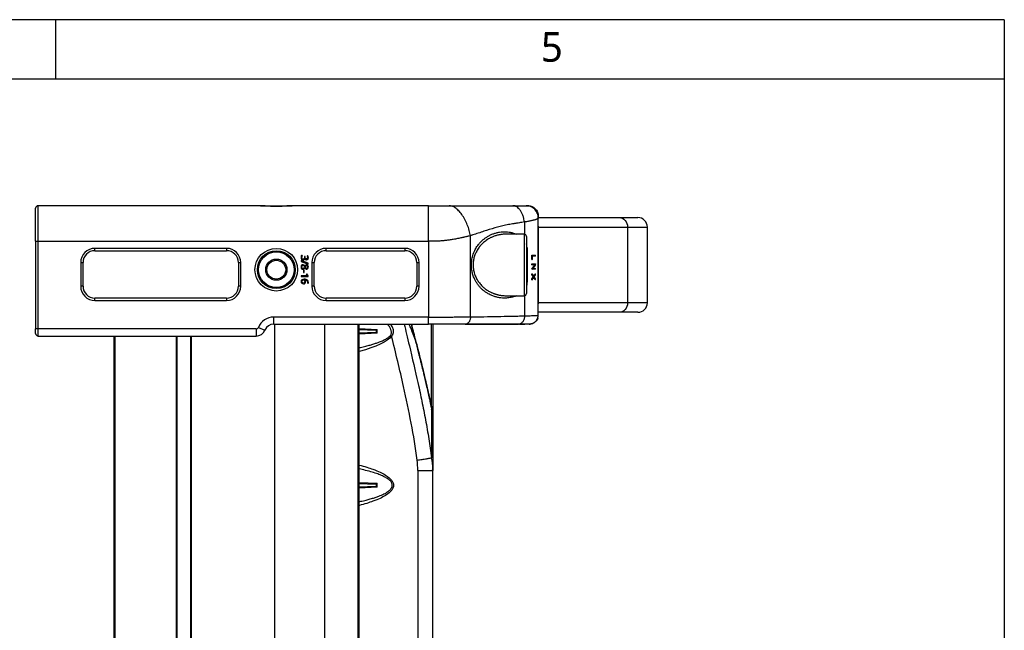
# Model space of a CAD drawing. Extents: x 18 to 418, y 9 to 289.
# Tile 21 of 21: x 334 to 418, y 237 to 289. Entities that reach past the tile are written whole.
import ezdxf

# ---------------------------------------------------------------- set-up
doc = ezdxf.new("R2010")
doc.units = 0
doc.header["$LTSCALE"] = 12.7
for name, color, linetype in [('BORDER_ZONES', 7, 'CONTINUOUS'), ('TANGENT_LINES', 7, 'CONTINUOUS'), ('VISIBLE', 7, 'CONTINUOUS')]:
    doc.layers.add(name, color=color, linetype=linetype)
doc.styles.add('ONSHAPE-STANDARD', font='NotoSans-Regular.ttf')

msp = doc.modelspace()

# ---------------------------------------------------------------- linework, layer by layer
at = {"layer": 'BORDER_ZONES', "linetype": 'CONTINUOUS'}
for p, q in [((417.5329, 288.7664), (17.5329, 288.7664)), ((337.5329, 283.7664), (337.5329, 288.7664)), ((417.5329, 288.7664), (417.5329, 8.7664)), ((22.5329, 283.7664), (417.5329, 283.7664))]:
    msp.add_line(p, q, dxfattribs=at)
at = {"layer": 'TANGENT_LINES'}
for p, q in [((336.0281, 270.0604), (336.0281, 273.0604)), ((354.9864, 273.0533), (354.7865, 273.0604)), ((357.4697, 273.0604), (357.2358, 273.0512)), ((368.9713, 270.0604), (368.9713, 273.0604)), ((377.3637, 273.0604), (377.3637, 273.0601)), ((377.3637, 273.0508), (377.3637, 273.0604)), ((377.0565, 271.6884), (377.0565, 270.6584)), ((378.2329, 264.8604), (378.2329, 271.2604)), ((378.2329, 271.2604), (385.7534, 271.2604)), ((385.7534, 271.2604), (385.7534, 264.8604)), ((385.7534, 271.2604), (387.4281, 271.2604)), ((335.8281, 270.0604), (336.0281, 270.0604)), ((336.0281, 262.6604), (336.0281, 270.0604)), ((336.0281, 270.0604), (368.9713, 270.0604)), ((368.9713, 270.0604), (368.9713, 263.6604)), ((372.5068, 263.6776), (372.5068, 270.5312)), ((377.0281, 270.6604), (377.0281, 265.4604)), ((351.9281, 269.4604), (340.8281, 269.4604)), ((340.8281, 269.2604), (340.8281, 269.4604)), ((351.9281, 269.4604), (351.9281, 269.2604)), ((366.9713, 269.4604), (360.3281, 269.4604)), ((360.3281, 269.2604), (360.3281, 269.4604)), ((366.9713, 269.4604), (366.9713, 269.2604)), ((377.2281, 269.4973), (377.2757, 269.4973)), ((377.2757, 269.4973), (377.2757, 266.6235)), ((339.6281, 268.2604), (339.6281, 266.2604)), ((339.6281, 268.2604), (339.8281, 268.2604)), ((352.9281, 268.2604), (353.1281, 268.2604)), ((353.1281, 266.2604), (353.1281, 268.2604)), ((359.1281, 268.2604), (359.1281, 266.2604)), ((359.1281, 268.2604), (359.3281, 268.2604)), ((367.9713, 268.2604), (368.1713, 268.2604)), ((368.1713, 266.2604), (368.1713, 268.2604)), ((377.2757, 266.6235), (377.2281, 266.6235)), ((339.8281, 266.2604), (339.6281, 266.2604)), ((353.1281, 266.2604), (352.9281, 266.2604)), ((359.3281, 266.2604), (359.1281, 266.2604)), ((368.1713, 266.2604), (367.9713, 266.2604)), ((340.8281, 265.0604), (340.8281, 265.2604)), ((340.8281, 265.0604), (351.9281, 265.0604)), ((351.9281, 265.2604), (351.9281, 265.0604)), ((360.3281, 265.0604), (360.3281, 265.2604)), ((360.3281, 265.0604), (366.9713, 265.0604)), ((366.9713, 265.2604), (366.9713, 265.0604)), ((377.0565, 265.4624), (377.0565, 263.7629)), ((385.7534, 264.8604), (378.2329, 264.8604)), ((387.4281, 264.8604), (385.7534, 264.8604)), ((368.9713, 263.6604), (355.9113, 263.6604)), ((355.9113, 263.0604), (355.9113, 263.6604)), ((368.9713, 263.0604), (368.9713, 263.6604)), ((378.2253, 263.7543), (378.2281, 263.819)), ((336.0281, 262.6604), (335.8281, 262.6604)), ((354.4281, 262.6604), (336.0281, 262.6604)), ((336.0281, 262.0604), (336.0281, 262.6604)), ((354.4281, 262.6604), (354.4281, 262.0604)), ((354.6134, 262.7854), (355.1697, 262.5604)), ((355.9828, 263.0604), (355.9828, 217.4604)), ((360.2255, 210.4608), (360.2255, 263.0604)), ((363.0109, 263.0604), (363.0109, 206.2436)), ((363.1281, 262.693), (364.6258, 262.6244)), ((365.4901, 263.0303), (365.4426, 263.0607)), ((365.5144, 263.06), (365.4901, 263.0303)), ((367.6542, 262.6348), (367.522, 263.0604)), ((369.2197, 256.0799), (369.2197, 263.0604)), ((377.4695, 263.0604), (377.533, 263.0631)), ((342.5281, 183.4349), (342.5281, 262.0604)), ((347.6881, 262.0604), (347.6881, 183.4349)), ((348.9681, 207.7132), (348.9681, 262.0604)), ((364.6258, 262.2964), (363.1281, 262.2278)), ((365.8558, 262.0461), (365.7623, 262.1165)), ((367.9702, 261.3639), (367.8303, 261.7819)), ((369.3267, 250.8501), (369.3281, 250.7174)), ((368.0608, 250.7174), (368.0608, 183.4349)), ((368.0608, 250.7174), (369.3281, 250.7174)), ((363.1281, 249.693), (364.6258, 249.6244)), ((364.6258, 249.2964), (363.1281, 249.2278))]:
    msp.add_line(p, q, dxfattribs=at)
for radius in [1.8, 1.5]:
    msp.add_circle((356.1281, 267.6604), radius, dxfattribs=at)
for centre, radius, start, end in [((340.8281, 268.2604), 1.2, 90, 180), ((351.9281, 268.2604), 1.2, 0, 90), ((360.3281, 268.2604), 1.2, 90, 180), ((366.9713, 268.2604), 1.2, 0, 90), ((375.7981, 269.4915), 1.4777, 0.225057, 14.093557), ((340.8281, 266.2604), 1.2, 180, 270), ((351.9281, 266.2604), 1.2, 270, 0), ((360.3281, 266.2604), 1.2, 180, 270), ((366.9713, 266.2604), 1.2, 270, 0), ((355.9113, 262.2604), 1.4, 90, 157.976976), ((354.4281, 262.8604), 0.2, 270, 337.96666), ((366.5025, 255.3045), 2.8256, 0.012587, 15.927461), ((366.5002, 255.1235), 2.8279, 0.012318, 15.859689), ((364.5215, 250.7686), 4.8059, 0.972177, 12.128104)]:
    msp.add_arc(centre, radius, start, end, dxfattribs=at)
at = {"layer": 'TANGENT_LINES', "extrusion": (0, 0, -1)}
for centre, major_axis, ratio, start_param, end_param in [((385.0606, 271.2604), (0, 0.8), 0.8660254, 0, 1.5707963), ((385.0606, 264.8604), (0, 0.8), 0.8660254, 1.5707963, 3.1415927), ((352.6883, 262.4514), (-13.319, -0.0067), 0.2054728, 3.2926879, 3.8116853)]:
    msp.add_ellipse(centre, major_axis=major_axis, ratio=ratio, start_param=start_param, end_param=end_param, dxfattribs=at)
at = {"layer": 'TANGENT_LINES'}
for centre, start_param, end_param in [((377.5401, 271.2604), 1.5707963, 1.6886939), ((377.5401, 264.8604), 1.4528987, 1.5707963)]:
    msp.add_ellipse(centre, major_axis=(0, -0.8), ratio=0.8660254, start_param=start_param, end_param=end_param, dxfattribs=at)
for points, knots in [([(357.2358, 273.0512), (357.2243, 273.0505), (357.182, 273.0478), (356.8387, 273.02), (356.5074, 272.9973), (356.1277, 272.9875), (355.7513, 272.9971), (355.4118, 273.0204), (355.0745, 273.048), (355.0083, 273.052), (354.9864, 273.0533)], [0, 0, 0, 0, 0.0527005, 0.193466, 0.3410859, 0.4915328, 0.641903, 0.7895691, 0.9303543, 1, 1, 1, 1]), ([(372.5068, 270.5312), (372.4794, 270.6751), (372.4084, 270.9764), (372.2486, 271.4475), (372.0373, 271.9075), (371.7843, 272.3218), (371.506, 272.6589), (371.2227, 272.8983), (370.9534, 273.0339), (370.7927, 273.0604), (370.7183, 273.0604)], [0, 0, 0, 0, 0.1250012, 0.2500023, 0.3750035, 0.5000046, 0.6250058, 0.7500069, 0.8750081, 1, 1, 1, 1]), ([(377.0565, 271.6884), (377.0491, 271.7685), (377.0248, 271.9352), (376.956, 272.1926), (376.8541, 272.4415), (376.7224, 272.6642), (376.5689, 272.8448), (376.4041, 272.9731), (376.2393, 273.0461), (376.1356, 273.0604), (376.0864, 273.0604)], [0, 0, 0, 0, 0.1249519, 0.2499704, 0.3749889, 0.5000074, 0.6250259, 0.7500444, 0.8750628, 1, 1, 1, 1]), ([(378.2281, 272.027), (378.2281, 272.0378), (378.2279, 272.0486), (378.2276, 272.0595), (378.227, 272.0771), (378.226, 272.0949), (378.2245, 272.1128), (378.2217, 272.1461), (378.2088, 272.2431), (378.1623, 272.4069), (378.0657, 272.5944), (377.9297, 272.762), (377.762, 272.898), (377.5746, 272.9946), (377.4107, 273.0411), (377.3137, 273.054), (377.2803, 273.0568), (377.2514, 273.0592), (377.2228, 273.0604), (377.1947, 273.0604)], [0, 0, 0, 0, 0.0222936, 0.0222936, 0.0222936, 0.0582347, 0.0582347, 0.0582347, 0.125, 0.25, 0.375, 0.5, 0.625, 0.75, 0.875, 0.9418891, 0.9418891, 0.9418891, 1, 1, 1, 1]), ([(377.0565, 271.6884), (376.9895, 271.6759), (376.8481, 271.6507), (376.6296, 271.6129), (376.4403, 271.5812), (376.28, 271.556), (376.1233, 271.5308), (375.9313, 271.4991), (375.7014, 271.4626), (375.4713, 271.4223), (375.1646, 271.3574), (374.6278, 271.2216), (374.0907, 271.0512), (373.6311, 270.899), (373.4, 270.8225), (373.1623, 270.7466), (372.9356, 270.6719), (372.7502, 270.6117), (372.6072, 270.565), (372.5365, 270.5425), (372.5068, 270.5312)], [0, 0, 0, 0, 0.05, 0.1, 0.15, 0.175, 0.2, 0.25, 0.3, 0.35, 0.4, 0.5, 0.7, 0.75, 0.8, 0.85, 0.9, 0.95, 0.975, 1, 1, 1, 1]), ([(378.2281, 272.027), (378.227, 272.0198), (378.2248, 272.0043), (378.2025, 271.9805), (378.1958, 271.9749), (378.1879, 271.9684), (378.1797, 271.9625), (378.1706, 271.9563), (378.161, 271.9503), (378.1501, 271.944), (378.1414, 271.9393), (378.1194, 271.9283), (378.0848, 271.9133), (378.0357, 271.8951), (377.993, 271.881), (377.9534, 271.869), (377.9266, 271.8611), (377.8329, 271.8356), (377.7565, 271.8169), (377.6126, 271.7858), (377.504, 271.7644), (377.3711, 271.7387), (377.2275, 271.7108), (377.115, 271.6961), (377.0565, 271.6884)], [0, 0, 0, 0, 0.0324432, 0.0700896, 0.090392, 0.1113607, 0.1329978, 0.1553014, 0.178266, 0.2018843, 0.2229741, 0.25548, 0.2975866, 0.3466341, 0.3927798, 0.4348586, 0.4710358, 0.5356713, 0.5983528, 0.6790708, 0.7514191, 0.8289689, 0.911017, 1, 1, 1, 1]), ([(372.5068, 270.5312), (372.4601, 270.5213), (372.3701, 270.5024), (372.2511, 270.4682), (372.1445, 270.4413), (372.0031, 270.405), (371.9078, 270.383), (371.7694, 270.3526), (371.6091, 270.3185), (371.4169, 270.2795), (371.2538, 270.2482), (371.0511, 270.2124), (370.8635, 270.1818), (370.5459, 270.1368), (370.2594, 270.1044), (369.9375, 270.0791), (369.8172, 270.0725), (369.6897, 270.0666), (369.5792, 270.063), (369.4578, 270.061), (369.4217, 270.0608), (369.3769, 270.0605), (369.3293, 270.0604), (369.2743, 270.0603), (369.2119, 270.0604), (369.1277, 270.0604), (369.0288, 270.0604), (368.9713, 270.0604)], [0, 0, 0, 0, 0.0412049, 0.0794508, 0.1162213, 0.157693, 0.1923364, 0.2329278, 0.2779365, 0.3262959, 0.3714512, 0.4203922, 0.4687359, 0.5300917, 0.5911915, 0.6526263, 0.6909068, 0.7289522, 0.7667498, 0.8042878, 0.8251409, 0.8476968, 0.8718385, 0.8974701, 0.9245112, 0.9561028, 1, 1, 1, 1]), ([(377.2757, 266.6235), (377.272, 266.5507), (377.2655, 266.4254), (377.2431, 266.3188), (377.2332, 266.2781), (377.2291, 266.2609)], [0, 0, 0, 0, 0.4456207, 0.7659666, 1, 1, 1, 1]), ([(368.9713, 263.6604), (369.1683, 263.6605), (369.5651, 263.6607), (370.1636, 263.6621), (370.7778, 263.6646), (371.2301, 263.667), (371.6791, 263.67), (372.1039, 263.6734), (372.3738, 263.6762), (372.5068, 263.6776)], [0, 0, 0, 0, 0.1551552, 0.3123514, 0.470163, 0.606147, 0.7405122, 0.8721985, 1, 1, 1, 1]), ([(372.5068, 263.6776), (372.5054, 263.6402), (372.5025, 263.5647), (372.4788, 263.4496), (372.4384, 263.3389), (372.3821, 263.2396), (372.3119, 263.159), (372.2333, 263.101), (372.1508, 263.0665), (372.0965, 263.0624), (372.0699, 263.0604)], [0, 0, 0, 0, 0.1303405, 0.2632424, 0.3965068, 0.5275082, 0.6540559, 0.7750339, 0.8900088, 1, 1, 1, 1]), ([(372.5068, 263.6776), (372.5966, 263.6788), (372.7883, 263.6811), (373.1674, 263.6862), (373.8328, 263.6961), (374.7823, 263.7128), (375.7324, 263.7324), (376.3969, 263.7473), (376.7298, 263.755), (376.919, 263.7595), (377.0155, 263.7618), (377.0565, 263.7629)], [0, 0, 0, 0, 0.0625, 0.125, 0.25, 0.5, 0.75, 0.875, 0.9375, 0.96875, 1, 1, 1, 1]), ([(377.0565, 263.7629), (377.0549, 263.7203), (377.0517, 263.6344), (377.0248, 263.5033), (376.9789, 263.3772), (376.9157, 263.2646), (376.832, 263.1716), (376.7568, 263.1091), (376.6518, 263.0724), (376.6486, 263.0718), (376.6482, 263.0717)], [0, 0, 0, 0, 0.143756, 0.2903412, 0.4373088, 0.5818065, 0.7214458, 0.8547818, 0.9815469, 1, 1, 1, 1]), ([(377.0565, 263.7629), (377.1455, 263.7652), (377.3182, 263.7697), (377.5512, 263.7767), (377.753, 263.7836), (377.9205, 263.7906), (378.0531, 263.7973), (378.1468, 263.8045), (378.2077, 263.8098), (378.2226, 263.8165), (378.2281, 263.819)], [0, 0, 0, 0, 0.1762485, 0.3422523, 0.4964801, 0.6371471, 0.7620453, 0.8681851, 0.9508588, 1, 1, 1, 1]), ([(365.7623, 262.1165), (365.7799, 262.1415), (365.8166, 262.1934), (365.8361, 262.3029), (365.8358, 262.4119), (365.8124, 262.5365), (365.7874, 262.6185), (365.7495, 262.7102), (365.7106, 262.7899), (365.6182, 262.9209), (365.5587, 262.9797), (365.5128, 263.0136), (365.4901, 263.0303)], [0, 0, 0, 0, 0.0948924, 0.1972724, 0.3015657, 0.4116931, 0.5039963, 0.5996866, 0.6948966, 0.818714, 0.9102574, 1, 1, 1, 1]), ([(365.8558, 262.0461), (365.8796, 262.0709), (365.9262, 262.1192), (365.9709, 262.198), (366.0176, 262.3602), (366.015, 262.5129), (365.9854, 262.6635), (365.9254, 262.808), (365.8564, 262.9297), (365.736, 263.0509), (365.7245, 263.0594), (365.7219, 263.0614)], [0, 0, 0, 0, 0.1014665, 0.1980074, 0.3285984, 0.4554267, 0.5809005, 0.7062376, 0.832627, 0.9616985, 1, 1, 1, 1]), ([(367.8303, 261.7819), (367.7649, 261.9716), (367.638, 262.3393), (367.4274, 262.8396), (367.3509, 263.0023), (367.3202, 263.0677)], [0, 0, 0, 0, 0.3891706, 0.7548412, 1, 1, 1, 1]), ([(367.8303, 261.7819), (367.8294, 261.7855), (367.8246, 261.8046), (367.811, 261.8586), (367.7956, 261.9196), (367.7819, 261.9746), (367.7688, 262.0271), (367.7584, 262.0692), (367.7527, 262.092), (367.7467, 262.1163), (367.7469, 262.1157), (367.7448, 262.1242), (367.7418, 262.1363), (367.7361, 262.1595), (367.728, 262.1924), (367.7153, 262.2443), (367.6996, 262.309), (367.6819, 262.3818), (367.6656, 262.4497), (367.6553, 262.4925), (367.64, 262.5565), (367.6151, 262.6607), (367.5821, 262.8001), (367.5486, 262.942), (367.529, 263.025), (367.5204, 263.0614)], [0, 0, 0, 0, 0.0625, 0.125, 0.15625, 0.1875, 0.21875, 0.234375, 0.2421875, 0.25, 0.2578125, 0.265625, 0.28125, 0.3125, 0.34375, 0.375, 0.4375, 0.46875, 0.5, 0.53125, 0.5625, 0.625, 0.75, 0.875, 0.98192582, 0.98192582, 0.98192582, 0.98192582]), ([(363.1294, 261.0794), (363.1374, 261.0811), (363.1731, 261.0886), (363.6062, 261.1858), (363.9418, 261.274), (364.2757, 261.3696), (364.5742, 261.4674), (364.8405, 261.5644), (365.1578, 261.6995), (365.4135, 261.8369), (365.6201, 261.9749), (365.7166, 262.071), (365.7623, 262.1165)], [0, 0, 0, 0, 0.036294, 0.1611456, 0.2809323, 0.3926547, 0.4998824, 0.6024714, 0.7151573, 0.8195483, 0.9145753, 1, 1, 1, 1]), ([(368.0104, 251.5859), (367.8731, 252.6291), (367.5265, 254.706), (366.7863, 258.1912), (366.2036, 260.6309), (365.8558, 262.0461)], [0, 0, 0, 0, 0.295338, 0.5906759, 1, 1, 1, 1]), ([(367.8303, 261.7819), (367.8444, 261.7266), (367.8775, 261.596), (367.9456, 261.3265), (367.9978, 261.1192), (368.0457, 260.9287), (368.0883, 260.7589), (368.1361, 260.5677), (368.1753, 260.4107), (368.2025, 260.3013), (368.2187, 260.2362), (368.2396, 260.1522), (368.2664, 260.0441), (368.3154, 259.8462), (368.374, 259.6084), (368.4355, 259.3571), (368.4829, 259.1628), (368.5237, 258.9945), (368.5563, 258.8593), (368.5828, 258.7497), (368.6032, 258.6644), (368.6257, 258.5706), (368.6441, 258.4935), (368.6574, 258.4376), (368.6646, 258.4072), (368.6712, 258.3794), (368.6733, 258.3706), (368.6777, 258.3518), (368.685, 258.3211), (368.6963, 258.2734), (368.7083, 258.2224), (368.7169, 258.1861), (368.7223, 258.163), (368.7253, 258.1506), (368.7328, 258.1184), (368.7413, 258.0824), (368.7568, 258.0162), (368.7871, 257.8865), (368.83, 257.7013), (368.8722, 257.5169), (368.9009, 257.3904), (368.9179, 257.3155), (368.9286, 257.2677), (368.9464, 257.1882), (368.9668, 257.0968), (368.9919, 256.9835), (369.0196, 256.8572), (369.054, 256.6987), (369.0922, 256.5203), (369.1438, 256.2752), (369.1913, 256.0431), (369.2132, 255.933), (369.2205, 255.8963)], [0, 0, 0, 0, 0.0625, 0.09375, 0.125, 0.140625, 0.15625, 0.1875, 0.21875, 0.234375, 0.25, 0.265625, 0.28125, 0.3125, 0.375, 0.40625, 0.4375, 0.46875, 0.484375, 0.5, 0.515625, 0.53125, 0.546875, 0.5546875, 0.5585938, 0.5625, 0.5664062, 0.5703125, 0.578125, 0.59375, 0.609375, 0.6171875, 0.6210938, 0.625, 0.6289062, 0.6328125, 0.640625, 0.65625, 0.6875, 0.71875, 0.734375, 0.7421875, 0.75, 0.7578125, 0.765625, 0.78125, 0.796875, 0.8125, 0.84375, 0.875, 0.9375, 1, 1, 1, 1]), ([(368.0104, 251.5859), (368.0793, 251.5955), (368.2166, 251.6145), (368.4185, 251.6436), (368.6097, 251.6721), (368.7836, 251.699), (368.9349, 251.7236), (369.0585, 251.7452), (369.1543, 251.7631), (369.1996, 251.7735), (369.2201, 251.7782)], [0, 0, 0, 0, 0.1481343, 0.2948171, 0.4375999, 0.5738692, 0.7009426, 0.8161402, 0.9167805, 1, 1, 1, 1]), ([(363.1359, 251.1618), (363.5755, 251.0474), (364.4828, 250.7662), (365.4127, 250.3214), (365.8371, 249.9396), (365.9868, 249.6566), (366.0195, 249.4604), (365.9868, 249.2642), (365.8371, 248.9812), (365.4127, 248.5994), (364.4828, 248.1546), (363.5755, 247.8735), (363.1359, 247.759)], [0.02963505, 0.02963505, 0.02963505, 0.02963505, 0.12049956, 0.24699971, 0.37349985, 0.43674993, 0.5, 0.56325007, 0.62650015, 0.75300029, 0.87950044, 0.97036495, 0.97036495, 0.97036495, 0.97036495])]:
    msp.add_open_spline(points, degree=3, knots=knots, dxfattribs=at)
msp.add_open_spline([(368.0608, 250.7174), (368.0608, 251.0078), (368.0482, 251.2986), (368.0104, 251.5859)], degree=3, dxfattribs=at)
at = {"layer": 'VISIBLE'}
for p, q in [((335.8281, 270.0604), (335.8281, 272.8604)), ((354.7865, 273.0604), (336.0281, 273.0604)), ((354.7806, 273.0604), (357.4697, 273.0604)), ((354.9908, 273.0535), (354.9208, 273.057)), ((357.3355, 273.057), (357.2756, 273.0542)), ((368.9713, 273.0604), (357.4697, 273.0604)), ((358.2049, 273.0604), (358.2049, 273.0804)), ((358.2086, 273.0804), (358.2049, 273.0804)), ((358.2252, 273.0804), (358.2107, 273.0804)), ((358.2107, 273.0604), (358.2107, 273.0804)), ((358.2252, 273.0804), (358.5304, 273.0804)), ((358.2252, 273.0604), (358.2252, 273.0804)), ((358.5304, 273.0604), (358.5304, 273.0804)), ((358.5304, 273.0804), (358.8249, 273.0804)), ((358.8249, 273.0604), (358.8249, 273.0804)), ((358.8249, 273.0804), (358.8394, 273.0804)), ((358.8394, 273.0604), (358.8394, 273.0804)), ((368.9713, 273.0604), (370.7183, 273.0604)), ((370.7183, 273.0604), (376.0864, 273.0604)), ((376.0864, 273.0604), (377.1947, 273.0604)), ((377.1947, 273.0604), (377.3637, 273.0604)), ((377.4386, 273.0572), (377.2824, 273.0566)), ((377.3637, 273.0604), (377.4566, 273.0553)), ((377.4386, 273.0572), (377.3967, 273.0571)), ((378.2205, 272.3097), (378.2281, 272.196)), ((378.2243, 272.1148), (378.2249, 272.2709)), ((378.2248, 272.2447), (378.2249, 272.2709)), ((378.2281, 272.196), (378.2278, 272.196)), ((378.2281, 272.196), (378.2281, 272.027)), ((378.2281, 272.0604), (385.0606, 272.0604)), ((378.2281, 263.819), (378.2281, 272.027)), ((385.0606, 272.0604), (386.6281, 272.0604)), ((387.4281, 264.8604), (387.4281, 271.2604)), ((335.8281, 270.0604), (335.8281, 262.6604)), ((377.0281, 270.6604), (375.5249, 270.6604)), ((377.2281, 270.4604), (377.2281, 265.6604)), ((340.8281, 269.2604), (351.9281, 269.2604)), ((360.3281, 269.2604), (366.9713, 269.2604)), ((339.8281, 266.2604), (339.8281, 268.2604)), ((352.9281, 268.2604), (352.9281, 266.2604)), ((358.2281, 268.4224), (358.2281, 268.3549)), ((358.823, 268.2007), (358.2281, 268.4224)), ((358.2281, 268.3549), (358.823, 268.1332)), ((358.3164, 268.8687), (358.252, 268.8687)), ((358.5646, 268.778), (358.5065, 268.778)), ((358.5065, 268.778), (358.5065, 268.7194)), ((358.5646, 268.7186), (358.5646, 268.778)), ((358.7697, 268.8655), (358.7241, 268.8314)), ((359.3281, 266.2604), (359.3281, 268.2604)), ((367.9713, 268.2604), (367.9713, 266.2604)), ((377.6802, 268.5151), (377.6802, 268.8774)), ((377.6802, 268.8774), (377.7064, 268.8774)), ((377.6802, 268.5151), (377.7064, 268.5151)), ((377.7064, 268.8774), (377.7064, 268.5151)), ((377.7064, 268.8774), (377.9899, 268.8774)), ((377.7383, 268.5556), (377.7383, 268.8154)), ((377.9899, 268.8154), (377.7383, 268.8154)), ((377.9899, 268.8154), (377.9899, 268.8774)), ((358.4206, 267.6139), (358.4206, 267.4142)), ((358.4824, 267.6139), (358.4206, 267.6139)), ((358.4824, 267.4142), (358.4824, 267.6139)), ((358.823, 268.1332), (358.823, 268.2007)), ((377.672, 267.6928), (377.6983, 267.6928)), ((377.6802, 268.0812), (377.6802, 268.1432)), ((377.6802, 268.1432), (377.7064, 268.1432)), ((377.6802, 268.0812), (377.7064, 268.0812)), ((377.9899, 267.6928), (377.6982, 267.6928)), ((377.7064, 268.1432), (377.7064, 268.0812)), ((377.7064, 268.1432), (377.9264, 268.1432)), ((377.8945, 268.0812), (377.7064, 268.0812)), ((377.7877, 267.7548), (377.9899, 267.7548)), ((377.9381, 268.1432), (377.9612, 268.1432)), ((377.9612, 268.1432), (377.9953, 268.1432)), ((377.9899, 267.6928), (377.9899, 267.7548)), ((358.2281, 267.1551), (358.2281, 267.0892)), ((358.6521, 267.1551), (358.2281, 267.1551)), ((358.2281, 267.0892), (358.823, 267.0892)), ((358.4206, 267.4142), (358.4824, 267.4142)), ((358.5288, 266.782), (358.5288, 266.7868)), ((358.7013, 267.3035), (358.6549, 267.2677)), ((358.823, 267.1461), (358.7013, 267.3035)), ((358.823, 267.0892), (358.823, 267.1461)), ((377.6802, 267.3208), (377.7064, 267.3208)), ((377.6802, 267.2474), (377.6802, 267.3208)), ((377.6802, 267.2474), (377.7064, 267.2474)), ((377.6802, 266.8835), (377.7064, 266.8835)), ((377.6802, 266.8101), (377.6802, 266.8835)), ((377.6802, 266.8101), (377.7064, 266.8101)), ((377.7064, 267.3208), (377.7064, 267.2474)), ((377.7064, 266.8835), (377.7064, 266.8101)), ((377.7971, 267.0984), (377.8218, 267.0984)), ((377.9672, 267.3119), (377.9899, 267.3119)), ((377.9672, 266.8191), (377.9899, 266.8191)), ((377.9899, 267.2393), (377.9899, 267.3119)), ((377.9899, 266.8191), (377.9899, 266.8917)), ((358.7657, 266.5138), (358.8238, 266.5138)), ((351.9281, 265.2604), (340.8281, 265.2604)), ((366.9713, 265.2604), (360.3281, 265.2604)), ((375.5249, 265.4604), (377.0281, 265.4604)), ((378.2177, 263.6951), (378.2252, 263.7537)), ((378.2253, 263.7539), (378.2252, 263.7812)), ((385.0606, 264.0604), (378.2281, 264.0604)), ((378.2281, 263.8356), (378.2281, 263.8489)), ((378.2281, 263.819), (378.2281, 263.8273)), ((386.6281, 264.0604), (385.0606, 264.0604)), ((335.8281, 262.2604), (335.8281, 262.6604)), ((355.9113, 263.0604), (368.9713, 263.0604)), ((364.5219, 262.5234), (363.1276, 262.5842)), ((363.1281, 205.6683), (363.1281, 263.0604)), ((364.6258, 262.2964), (364.6258, 262.6244)), ((372.0699, 263.0604), (368.9713, 263.0604)), ((369.3281, 263.0604), (369.3281, 255.3051)), ((376.5598, 263.0604), (372.0699, 263.0604)), ((372.0699, 263.0604), (376.5598, 263.0604)), ((376.6482, 263.0717), (376.5598, 263.0604)), ((377.458, 263.0604), (376.5598, 263.0604)), ((377.4396, 263.0604), (377.4396, 263.0825)), ((377.5073, 263.0633), (377.4399, 263.0604)), ((377.5073, 263.0633), (377.4603, 263.0607)), ((377.5073, 263.0633), (377.5346, 263.0632)), ((336.0281, 262.0604), (354.4281, 262.0604)), ((342.4281, 262.0604), (342.4281, 183.4349)), ((347.7281, 183.4349), (347.7281, 262.0604)), ((347.7681, 183.4349), (347.7681, 262.0604)), ((348.9281, 207.6288), (348.9281, 262.0604)), ((363.1277, 262.3366), (364.5219, 262.3975)), ((369.2196, 256.0799), (369.2205, 255.8963)), ((369.3281, 255.3048), (369.3281, 255.1238)), ((369.3281, 255.1241), (369.3281, 250.7174)), ((369.308, 250.7174), (369.3268, 250.8594)), ((369.3281, 221.7824), (369.3281, 250.7174)), ((364.5219, 249.5234), (363.1276, 249.5842)), ((363.1277, 249.3366), (364.5219, 249.3975)), ((364.6258, 249.2964), (364.6258, 249.6244))]:
    msp.add_line(p, q, dxfattribs=at)
for radius in [1.6, 0.8937, 0.7937]:
    msp.add_circle((356.1281, 267.6604), radius, dxfattribs=at)
for centre, radius, start, end in [((336.0281, 272.8604), 0.2, 90, 180), ((386.6281, 271.2604), 0.8, 0, 90), ((377.0281, 270.4604), 0.2, 0, 90), ((340.8281, 268.2604), 1, 90, 180), ((351.9281, 268.2604), 1, 0, 90), ((360.3281, 268.2604), 1, 90, 180), ((366.9713, 268.2604), 1, 0, 90), ((358.7049, 268.7099), 0.485, 170.195525, 180.465559), ((358.5221, 268.7382), 0.3, 154.21087, 169.576561), ((358.6515, 268.7), 0.3743, 166.668168, 179.463585), ((358.6504, 268.7041), 0.3723, 153.759123, 167.24481), ((358.524, 268.6806), 0.2498, 359.589962, 16.717217), ((358.5454, 268.6909), 0.2843, 18.505163, 37.904302), ((358.522, 268.6811), 0.3096, 359.851568, 18.83831), ((358.3809, 267.9039), 0.1115, 49.192216, 91.381108), ((358.3845, 267.8278), 0.1364, 269.072838, 309.040476), ((358.6882, 267.9169), 0.1458, 89.307557, 123.600803), ((358.6887, 267.8406), 0.1301, 232.226317, 270.196048), ((358.6858, 267.8744), 0.0973, 228.700298, 270.734054), ((358.6852, 267.9032), 0.0932, 88.857179, 132.025792), ((358.3925, 266.658), 0.1151, 144.754288, 180.873797), ((358.4102, 266.6439), 0.1377, 113.214087, 144.221512), ((358.4323, 266.5984), 0.1884, 89.491538, 113.948103), ((358.4325, 266.6908), 0.0961, 54.107471, 89.132116), ((358.418, 266.6664), 0.1245, 25.541506, 55.301261), ((358.3961, 266.6548), 0.1494, 359.301122, 25.924486), ((358.6541, 265.7027), 1.4524, 86.125352, 90.07928), ((367.058, 274.0724), 10.8128, 218.999989, 219.663319), ((359.0068, 267.4085), 0.3615, 221.087771, 225.241524), ((340.8281, 266.2604), 1, 180, 270), ((351.9281, 266.2604), 1, 270, 0), ((358.5423, 266.5815), 0.2334, 343.148127, 0.968801), ((360.3281, 266.2604), 1, 180, 270), ((366.9713, 266.2604), 1, 270, 0), ((377.0281, 265.6604), 0.2, 270, 0), ((386.6281, 264.8604), 0.8, 270, 0), ((354.4281, 262.8604), 0.8, 270, 337.975687), ((355.9113, 262.2604), 0.8, 90, 157.975687), ((377.4397, 263.8481), 0.7877, 274.920949, 307.962576), ((336.0281, 262.2604), 0.2, 180, 270)]:
    msp.add_arc(centre, radius, start, end, dxfattribs=at)
for centre, major_axis, ratio, start_param, end_param in [((374.2081, 269.9676), (-4.04, 0), 0.71878, 2.6177859, 2.6338048), ((374.2281, 269.3907), (-4, 0), 0.834249, 2.6078664, 2.7584382), ((374.2081, 269.3907), (-4.04, 0), 0.834249, 2.6137054, 2.7624258), ((374.2081, 269.4818), (-4.04, 0), 0.84734, 2.7200702, 2.7398348), ((374.2281, 268.3269), (-4, 0), 0.7142894, 2.6119999, 2.7783988), ((374.2281, 265.8436), (-4, 0), 0.6946926, 3.6101072, 3.6711854), ((374.2081, 265.9106), (-4.04, 0), 0.6978734, 3.5917309, 3.6653994), ((374.2081, 268.3269), (-4.04, 0), 0.7142894, 2.6177859, 2.782159), ((374.2081, 268.2203), (-4.04, 0), 0.6978755, 2.6177859, 2.7030181), ((374.2081, 268.5481), (-4.04, 0), 0.8026086, 2.6780827, 2.6914544), ((374.2281, 265.835), (-4, 0), 0.6925282, 3.5047865, 3.577742), ((374.2081, 268.2252), (-4.04, 0), 0.6938257, 2.71503, 2.782159), ((374.2081, 265.9057), (-4.04, 0), 0.6938206, 3.5010263, 3.5681553), ((361.3969, 273.8214), (-12.8624, 48.0031), 0.0654381, 4.4596912, 4.4687972)]:
    msp.add_ellipse(centre, major_axis=major_axis, ratio=ratio, start_param=start_param, end_param=end_param, dxfattribs=at)
at = {"layer": 'VISIBLE', "extrusion": (0, 0, -1)}
for centre, ratio, start_param, end_param in [((374.2081, 269.314), 0.8324587, 0.3556114, 0.4820831), ((374.2081, 265.8436), 0.6946926, 5.7593786, 5.8196754), ((374.2081, 265.835), 0.6925282, 5.8446108, 5.9237517)]:
    msp.add_ellipse(centre, major_axis=(4.04, 0), ratio=ratio, start_param=start_param, end_param=end_param, dxfattribs=at)
at = {"layer": 'VISIBLE'}
for points, knots in [([(356.163, 272.9949), (356.0893, 272.9951), (355.9309, 272.9956), (355.6189, 273.0104), (355.4529, 273.0212), (355.2766, 273.034), (355.0999, 273.0472), (355.024, 273.0516), (354.9908, 273.0535)], [0, 0, 0, 0, 0.1852189, 0.3976996, 0.5545384, 0.7142613, 0.8753045, 1, 1, 1, 1]), ([(356.4354, 273.001), (356.4353, 273.001), (356.433, 273.0009), (356.1874, 272.9945), (356.168, 272.9948), (356.163, 272.9949)], [0, 0, 0, 0, 0.0529356, 0.7560242, 1, 1, 1, 1]), ([(357.2756, 273.0542), (357.2272, 273.0513), (357.1218, 273.0451), (356.9084, 273.0288), (356.7098, 273.0143), (356.5315, 273.0057), (356.4354, 273.001)], [0, 0, 0, 0, 0.2142678, 0.4657813, 0.7121234, 1, 1, 1, 1]), ([(377.4566, 273.0553), (377.4801, 273.0525), (377.538, 273.0457), (377.7034, 272.9974), (377.8465, 272.9181), (377.9788, 272.8094), (378.0851, 272.6817), (378.1639, 272.5308), (378.2003, 272.4231), (378.2138, 272.3475), (378.2205, 272.3097)], [0, 0, 0, 0, 0.0934733, 0.2304152, 0.3668064, 0.5031389, 0.6396256, 0.7759469, 0.8879513, 1, 1, 1, 1]), ([(372.5837, 268.0604), (372.5844, 268.1224), (372.5857, 268.2483), (372.608, 268.4476), (372.6443, 268.6486), (372.6988, 268.8637), (372.7659, 269.0626), (372.8617, 269.2925), (373.0408, 269.609), (373.2705, 269.9032), (373.3649, 270.0036), (373.4602, 270.0989), (373.5712, 270.1962), (373.6771, 270.2803), (373.7813, 270.3578), (373.9907, 270.4944), (374.203, 270.6033), (374.4377, 270.7004), (374.6906, 270.7772), (374.9542, 270.8312), (375.221, 270.8604), (375.4944, 270.8636), (375.7779, 270.8361), (376.0587, 270.7868), (376.2868, 270.7078), (376.4085, 270.6656)], [0, 0, 0, 0, 0.0391619, 0.0795483, 0.1205755, 0.1630799, 0.2042542, 0.2489601, 0.3046302, 0.3597069, 0.3929642, 0.4255024, 0.4605025, 0.4933488, 0.5259216, 0.5708199, 0.6156248, 0.660987, 0.7075325, 0.7544439, 0.8012451, 0.8485579, 0.896552, 0.9447762, 1, 1, 1, 1]), ([(375.5213, 270.6604), (375.4917, 270.6602), (375.4232, 270.6598), (375.2564, 270.6499), (375.119, 270.6338), (374.9966, 270.6143), (374.9012, 270.5957), (374.7746, 270.5665), (374.6413, 270.5287), (374.5135, 270.4858), (374.3953, 270.4406), (374.2771, 270.3883), (374.1711, 270.3396), (373.8257, 270.1424), (373.555, 269.9127), (373.3868, 269.7433), (373.2355, 269.5612), (373.1096, 269.3855), (372.9328, 269.0666), (372.8167, 268.7425), (372.7391, 268.4011), (372.7298, 268.1737), (372.7252, 268.0604)], [0, 0, 0, 0, 0.0347348, 0.0804523, 0.1228752, 0.1617184, 0.1965743, 0.2366798, 0.2786649, 0.3197214, 0.3598286, 0.3989562, 0.4370647, 0.5071341, 0.5753124, 0.6297152, 0.6830687, 0.7353329, 0.8024214, 0.8688475, 0.9346861, 1, 1, 1, 1]), ([(358.2199, 268.706), (358.2199, 268.645), (358.2308, 268.5957), (358.2524, 268.5582), (358.2565, 268.5512), (358.2609, 268.5446), (358.2657, 268.5384)], [0, 0, 0, 0, 0.8425916, 0.8425916, 0.8425916, 1, 1, 1, 1]), ([(358.3982, 268.5493), (358.3775, 268.5493), (358.3595, 268.5527), (358.3441, 268.5595), (358.2996, 268.5791), (358.2773, 268.6271), (358.2773, 268.7035)], [0, 0, 0, 0, 0.2563948, 0.2563948, 0.2563948, 1, 1, 1, 1]), ([(358.5065, 268.7194), (358.5065, 268.6228), (358.4803, 268.5674), (358.4278, 268.5531), (358.4187, 268.5506), (358.4088, 268.5493), (358.3982, 268.5493)], [0, 0, 0, 0, 0.8520813, 0.8520813, 0.8520813, 1, 1, 1, 1]), ([(358.5384, 268.6223), (358.5384, 268.6222), (358.5384, 268.622), (358.5383, 268.6219), (358.5383, 268.6213), (358.5354, 268.5974), (358.5302, 268.5766), (358.5229, 268.5592), (358.5152, 268.5409), (358.5052, 268.5258), (358.4926, 268.514)], [0.12979448, 0.12979448, 0.12979448, 0.12979448, 0.13186683, 0.13186683, 0.13186683, 0.13963189, 0.45960608, 0.45960608, 0.45960608, 0.79629528, 0.79629528, 0.79629528, 0.79629528]), ([(358.5898, 268.5296), (358.5804, 268.5379), (358.5723, 268.5476), (358.5653, 268.5585), (358.5543, 268.5758), (358.5462, 268.5968), (358.5411, 268.6214), (358.541, 268.622), (358.541, 268.6221), (358.541, 268.6223), (358.5409, 268.6225)], [0.19469245, 0.19469245, 0.19469245, 0.19469245, 0.4439777, 0.4439777, 0.4439777, 0.83527423, 0.84508101, 0.84508101, 0.84508101, 0.8476241, 0.8476241, 0.8476241, 0.8476241]), ([(358.7918, 268.5457), (358.7951, 268.5497), (358.7982, 268.5539), (358.8011, 268.5583), (358.8214, 268.5892), (358.8315, 268.6298), (358.8315, 268.6803)], [0, 0, 0, 0, 0.1250332, 0.1250332, 0.1250332, 1, 1, 1, 1]), ([(358.6871, 267.9965), (358.6871, 267.9965), (358.6871, 267.9965), (358.6871, 267.9965), (358.7143, 267.9965), (358.736, 267.9868), (358.7523, 267.9676)], [-0.0000073, -0.0000073, -0.0000073, -0.0000073, 0, 0, 0, 1, 1, 1, 1]), ([(376.4081, 265.4545), (376.3246, 265.424), (376.1402, 265.3566), (375.7445, 265.2722), (375.3446, 265.2536), (375.0741, 265.274), (374.8062, 265.3156), (374.5406, 265.3878), (374.3899, 265.4414), (374.2367, 265.5045), (374.0844, 265.5784), (373.9318, 265.6659), (373.8264, 265.7315), (373.6215, 265.8764), (373.445, 266.0347), (373.269, 266.2206), (373.1031, 266.4312), (372.962, 266.6453), (372.8422, 266.878), (372.7735, 267.0419), (372.7121, 267.2159), (372.6673, 267.3788), (372.6332, 267.5314), (372.6011, 267.7248), (372.5828, 267.8984), (372.5834, 268.0073), (372.5837, 268.0604)], [0, 0, 0, 0, 0.0468028, 0.1033918, 0.1595612, 0.2054212, 0.251645, 0.2979062, 0.3333009, 0.3687935, 0.4056994, 0.4422303, 0.47365, 0.5173955, 0.5611578, 0.6057629, 0.6515317, 0.6967575, 0.7417729, 0.7792044, 0.8169647, 0.8532195, 0.8882638, 0.9273871, 0.9645581, 1, 1, 1, 1]), ([(372.7252, 268.0604), (372.729, 267.9497), (372.7366, 267.7274), (372.8179, 267.385), (372.8747, 267.2197), (372.9426, 267.0509), (373.024, 266.8884), (373.1157, 266.7292), (373.3004, 266.4654), (373.5469, 266.217), (373.6586, 266.1221), (373.7801, 266.0256), (373.9052, 265.9385), (374.0333, 265.8581), (374.1758, 265.7812), (374.2488, 265.7458), (374.3285, 265.7092), (374.4089, 265.6754), (374.4941, 265.6426), (374.583, 265.6115), (374.6761, 265.5823), (374.7721, 265.5555), (374.874, 265.5311), (374.9678, 265.5118), (375.0915, 265.4908), (375.2353, 265.4727), (375.4109, 265.4612), (375.491, 265.4606), (375.5267, 265.4604)], [0, 0, 0, 0, 0.0571066, 0.1146742, 0.1556618, 0.1968413, 0.2382254, 0.2798305, 0.3360771, 0.394046, 0.4314518, 0.4692706, 0.5075041, 0.546159, 0.5852477, 0.6132103, 0.6417156, 0.6707473, 0.7002916, 0.7303369, 0.7608743, 0.7918976, 0.8234035, 0.853683, 0.887974, 0.9258129, 0.9668824, 1, 1, 1, 1]), ([(378.1872, 263.5733), (378.1842, 263.5642), (378.175, 263.536), (378.1061, 263.3934), (378.0107, 263.2808), (377.8866, 263.1791), (377.7545, 263.1098), (377.6105, 263.0708), (377.5561, 263.0654), (377.5334, 263.0632)], [0, 0, 0, 0, 0.0781498, 0.2398803, 0.4033173, 0.5667545, 0.7284848, 0.8868749, 1, 1, 1, 1]), ([(377.9214, 263.2284), (377.9245, 263.2306), (377.9365, 263.2388), (378.037, 263.3225), (378.1208, 263.4293), (378.1634, 263.5244), (378.1852, 263.5728)], [0, 0, 0, 0, 0.0987107, 0.3796165, 0.6845208, 1, 1, 1, 1]), ([(378.1852, 263.5728), (378.1859, 263.5745), (378.1895, 263.5832), (378.2052, 263.6456), (378.2177, 263.6951)], [0, 0, 0, 0, 0.2085139, 1, 1, 1, 1]), ([(364.5219, 262.5234), (364.5365, 262.5249), (364.5653, 262.528), (364.5979, 262.5542), (364.6148, 262.5786), (364.6241, 262.6018), (364.6252, 262.617), (364.6258, 262.6244)], [0, 0, 0, 0, 0.2347994, 0.4611996, 0.6551202, 0.8308676, 1, 1, 1, 1]), ([(366.9091, 263.0621), (367.0447, 262.5108), (367.3563, 261.2441), (368.0805, 258.1179), (368.3987, 256.6103), (368.7234, 254.9675), (368.9987, 253.3916), (369.1463, 252.3165), (369.2202, 251.7783)], [0, 0, 0, 0, 0.1668724, 0.3834135, 0.5369634, 0.6909003, 0.8452568, 1, 1, 1, 1]), ([(367.9702, 261.3639), (367.9181, 261.5748), (367.8132, 261.9975), (367.7073, 262.4221), (367.6542, 262.6348)], [0, 0, 0, 0, 0.5, 1, 1, 1, 1]), ([(376.6483, 263.0718), (376.7341, 263.0719), (376.8962, 263.0721), (377.0955, 263.0738), (377.2529, 263.0764), (377.387, 263.0814), (377.4268, 263.0838), (377.4422, 263.0848)], [0, 0, 0, 0, 0.2585929, 0.4882512, 0.6954196, 0.8820945, 1, 1, 1, 1]), ([(377.4422, 263.0848), (377.4592, 263.0859), (377.498, 263.0885), (377.5872, 263.0978), (377.6624, 263.1115), (377.7245, 263.1279), (377.7822, 263.1488), (377.8516, 263.1818), (377.8977, 263.2126), (377.9214, 263.2284)], [0, 0, 0, 0, 0.1248801, 0.2845204, 0.4334233, 0.5667574, 0.6979459, 0.8450306, 1, 1, 1, 1]), ([(364.6258, 262.2964), (364.6251, 262.3044), (364.6237, 262.3201), (364.6153, 262.3413), (364.5971, 262.368), (364.5637, 262.3932), (364.5359, 262.396), (364.5219, 262.3975)], [0, 0, 0, 0, 0.1730684, 0.3412201, 0.5426093, 0.769881, 1, 1, 1, 1]), ([(367.9702, 261.3639), (368.0372, 261.0928), (368.1698, 260.5556), (368.3604, 259.7756), (368.5491, 258.9959), (368.7323, 258.2283), (368.9064, 257.4844), (369.0725, 256.7561), (369.1713, 256.3023), (369.2197, 256.0799)], [0, 0, 0, 0, 0.148151, 0.2935867, 0.4388841, 0.5830679, 0.7250906, 0.8652387, 1, 1, 1, 1]), ([(369.2205, 255.8963), (369.2205, 255.8439), (369.2205, 255.7326), (369.2204, 255.5264), (369.2205, 255.2811), (369.2204, 254.996), (369.2204, 254.6665), (369.2204, 254.3154), (369.2203, 253.7353), (369.2203, 253.124), (369.2203, 252.4608), (369.2202, 252.0071), (369.2202, 251.7783)], [0, 0, 0, 0, 0.0643978, 0.1369667, 0.2164532, 0.3023478, 0.3935487, 0.4886677, 0.6101809, 0.7368456, 0.8672677, 1, 1, 1, 1]), ([(363.1297, 248.0794), (363.1396, 248.0814), (363.1809, 248.0901), (363.6197, 248.1889), (363.9615, 248.2791), (364.3182, 248.3825), (364.6241, 248.484), (364.8998, 248.5889), (365.1127, 248.6819), (365.3021, 248.7764), (365.4619, 248.8691), (365.6001, 248.9659), (365.693, 249.0439), (365.7711, 249.1236), (365.8303, 249.1997), (365.8698, 249.2723), (365.8995, 249.3337), (365.919, 249.4807), (365.9057, 249.5471), (365.8849, 249.6209), (365.8535, 249.6835), (365.8105, 249.75), (365.7471, 249.8245), (365.6689, 249.8985), (365.5734, 249.975), (365.4331, 250.0693), (365.2745, 250.1591), (365.0823, 250.2524), (364.8735, 250.3438), (364.4379, 250.5031), (363.9725, 250.6422), (363.3852, 250.7867), (363.2069, 250.8249), (363.1373, 250.8398)], [0, 0, 0, 0, 0.0154815, 0.0643426, 0.1112065, 0.1559968, 0.1986298, 0.2390142, 0.2749912, 0.3091299, 0.3413578, 0.3718662, 0.3978423, 0.4226151, 0.4458645, 0.4667892, 0.4866387, 0.5149221, 0.5347829, 0.5549548, 0.5746917, 0.5955698, 0.6188798, 0.6432638, 0.6693108, 0.6998554, 0.7319713, 0.7658958, 0.8015392, 0.8515396, 0.9054806, 0.9631365, 1, 1, 1, 1]), ([(364.5219, 249.5234), (364.5365, 249.5249), (364.5653, 249.528), (364.5979, 249.5542), (364.6148, 249.5786), (364.6241, 249.6018), (364.6252, 249.617), (364.6258, 249.6244)], [0, 0, 0, 0, 0.2347994, 0.4611996, 0.6551202, 0.8308676, 1, 1, 1, 1]), ([(364.6258, 249.2964), (364.6251, 249.3044), (364.6237, 249.3201), (364.6153, 249.3413), (364.5971, 249.368), (364.5637, 249.3932), (364.5359, 249.396), (364.5219, 249.3975)], [0, 0, 0, 0, 0.1730684, 0.3412202, 0.5426095, 0.7698813, 1, 1, 1, 1])]:
    msp.add_open_spline(points, degree=3, knots=knots, dxfattribs=at)
for points in [[(358.2657, 268.5384), (358.2963, 268.4991), (358.3399, 268.4794), (358.3966, 268.4794)], [(358.3966, 268.4794), (358.4362, 268.4794), (358.4682, 268.4909), (358.4926, 268.514)], [(358.5953, 268.6084), (358.5748, 268.6355), (358.5646, 268.6723), (358.5646, 268.7186)], [(358.5898, 268.5296), (358.614, 268.5083), (358.645, 268.4977), (358.6831, 268.4977)], [(358.6806, 268.5677), (358.6442, 268.5677), (358.6158, 268.5813), (358.5953, 268.6084)], [(358.7489, 268.5976), (358.7324, 268.5777), (358.7096, 268.5677), (358.6806, 268.5677)], [(358.6831, 268.4977), (358.7291, 268.4977), (358.7654, 268.5137), (358.7918, 268.5457)], [(358.7241, 268.8314), (358.7431, 268.8018), (358.7561, 268.7755), (358.7632, 268.7524)], [(358.7738, 268.6788), (358.7738, 268.6446), (358.7655, 268.6175), (358.7489, 268.5976)], [(358.2616, 268.031), (358.2338, 267.9968), (358.2199, 267.948), (358.2199, 267.8845)], [(358.2199, 267.8845), (358.2199, 267.8246), (358.2346, 267.7774), (358.2641, 267.743)], [(358.3799, 268.0823), (358.3289, 268.0823), (358.2895, 268.0652), (358.2616, 268.031)], [(358.2641, 267.743), (358.2936, 267.7085), (358.333, 267.6913), (358.3823, 267.6913)], [(358.2749, 267.8862), (358.2749, 267.9272), (358.2839, 267.959), (358.3021, 267.9816)], [(358.3034, 267.7917), (358.2844, 267.8143), (358.2749, 267.8457), (358.2749, 267.8862)], [(358.3021, 267.9816), (358.3203, 268.0042), (358.3457, 268.0155), (358.3782, 268.0155)], [(358.3815, 267.7579), (358.3484, 267.7579), (358.3224, 267.7692), (358.3034, 267.7917)], [(358.539, 267.9578), (358.501, 268.0408), (358.448, 268.0823), (358.3799, 268.0823)], [(358.4517, 267.7897), (358.4312, 267.7685), (358.4078, 267.7579), (358.3815, 267.7579)], [(358.5113, 267.9004), (358.492, 267.8478), (358.4722, 267.8109), (358.4517, 267.7897)], [(358.4538, 267.9883), (358.4748, 267.9701), (358.4939, 267.9408), (358.5113, 267.9004)], [(358.4704, 267.7218), (358.4958, 267.7422), (358.52, 267.7765), (358.5431, 267.8247)], [(358.6075, 268.0383), (358.583, 268.0221), (358.5601, 267.9952), (358.539, 267.9578)], [(358.5431, 267.8247), (358.5629, 267.7848), (358.5848, 267.7558), (358.609, 267.7376)], [(358.5691, 267.8837), (358.587, 267.9269), (358.6049, 267.9564), (358.6228, 267.9725)], [(358.6216, 267.8013), (358.6028, 267.8174), (358.5854, 267.8449), (358.5691, 267.8837)], [(358.7525, 267.8066), (358.7363, 267.7869), (358.7145, 267.7771), (358.6871, 267.7771)], [(358.6892, 267.7104), (358.7336, 267.7104), (358.7684, 267.7263), (358.7937, 267.758)], [(358.7931, 268.015), (358.7675, 268.0468), (358.7331, 268.0628), (358.69, 268.0628)], [(358.7523, 267.9676), (358.7685, 267.9483), (358.7767, 267.9217), (358.7767, 267.8878)], [(358.7767, 267.8878), (358.7767, 267.8533), (358.7686, 267.8262), (358.7525, 267.8066)], [(358.8315, 267.887), (358.8315, 267.9405), (358.8187, 267.9831), (358.7931, 268.015)], [(358.7937, 267.758), (358.8189, 267.7897), (358.8315, 267.8327), (358.8315, 267.887)], [(358.2893, 266.8019), (358.243, 266.7658), (358.2199, 266.717), (358.2199, 266.6555)], [(358.2199, 266.6555), (358.2199, 266.5979), (358.2376, 266.5523), (358.273, 266.5185)], [(358.3138, 266.5665), (358.2895, 266.5878), (358.2773, 266.6177), (358.2773, 266.6562)], [(358.4824, 266.856), (358.3999, 266.856), (358.3356, 266.838), (358.2893, 266.8019)], [(358.7446, 266.7878), (358.6867, 266.8333), (358.5993, 266.856), (358.4824, 266.856)], [(358.5456, 266.653), (358.5456, 266.6137), (358.5343, 266.5841), (358.5118, 266.5643)], [(358.5288, 266.7868), (358.614, 266.7836), (358.6765, 266.7652), (358.7162, 266.7316)], [(358.5988, 266.6404), (358.5988, 266.7049), (358.5755, 266.7522), (358.5288, 266.782)], [(358.5504, 266.514), (358.5827, 266.5448), (358.5988, 266.5869), (358.5988, 266.6404)], [(358.7162, 266.7316), (358.7559, 266.6979), (358.7758, 266.6492), (358.7758, 266.5854)], [(358.8315, 266.5862), (358.8315, 266.6752), (358.8025, 266.7424), (358.7446, 266.7878)], [(358.273, 266.5185), (358.3084, 266.4847), (358.3571, 266.4678), (358.419, 266.4678)], [(358.419, 266.5346), (358.3732, 266.5346), (358.3381, 266.5453), (358.3138, 266.5665)], [(358.5118, 266.5643), (358.4892, 266.5445), (358.4583, 266.5346), (358.419, 266.5346)], [(358.419, 266.4678), (358.4743, 266.4678), (358.5181, 266.4832), (358.5504, 266.514)], [(358.8238, 266.5138), (358.8289, 266.5314), (358.8315, 266.5556), (358.8315, 266.5862)]]:
    msp.add_open_spline(points, degree=3, dxfattribs=at)

# ---------------------------------------------------------------- texts
at = {"layer": 'BORDER_ZONES', "insert": (378.4353, 287.7157), "char_height": 2.5, "width": 8.704019, "attachment_point": 1, "style": 'ONSHAPE-STANDARD'}
msp.add_mtext('5', dxfattribs=at)

doc.saveas('drawing.dxf')
